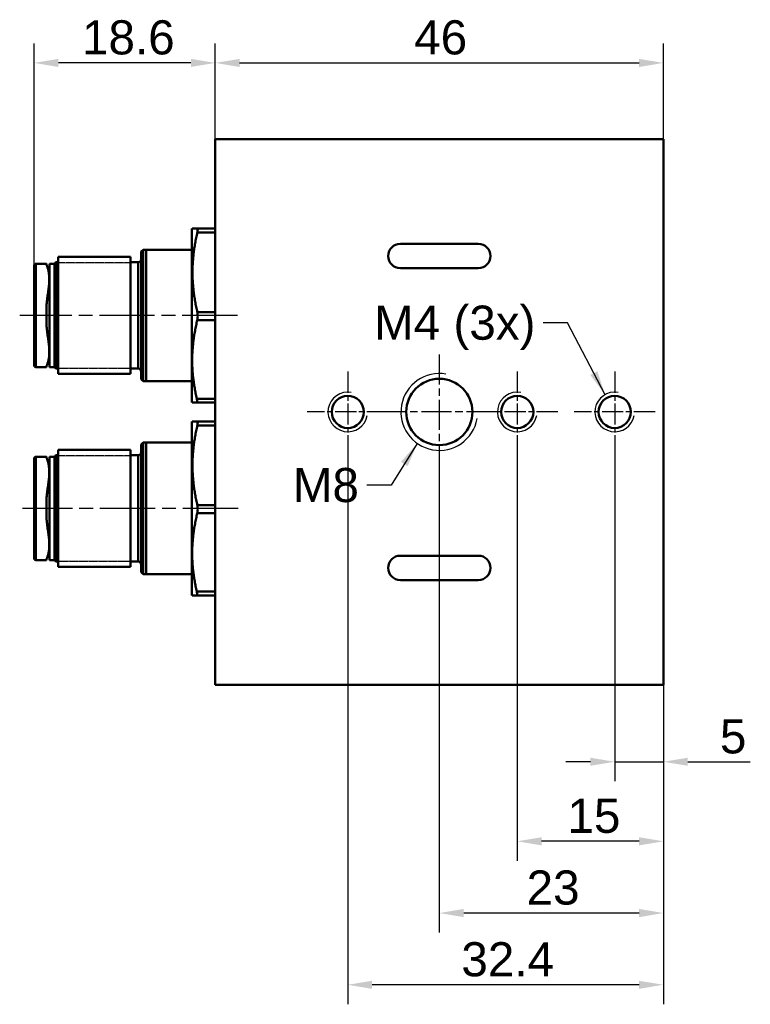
# Model space of a CAD drawing. Header units: millimetres. Extents: x 15 to 263, y 2 to 103.
# Tile 2 of 3: x 102 to 177, y 2 to 103. Entities that reach past the tile are written whole.
import ezdxf

# ---------------------------------------------------------------- set-up
doc = ezdxf.new("R2010")
doc.units = ezdxf.units.MM
doc.linetypes.add('CHAIN', pattern=[0.3543, 0.2362, -0.0295, 0.0591, -0.0295])
for name, color, linetype, lineweight in [('Bemaßungen(DIN)', 179, 'Continuous', 25), ('Gewinde(DIN)', 179, 'Continuous', 25), ('Mittellinie(DIN)', 179, 'CHAIN', 25), ('Mittelpunktmarkierung(DIN)', 179, 'Continuous', 25), ('Sichtbare Kanten(DIN)', 179, 'Continuous', 50), ('Sichtbare tangentiale Kanten(DIN)', 179, 'Continuous', 50), ('Skizziergeometrie(DIN)', 179, 'Continuous', 50), ('Symbole(DIN)', 179, 'Continuous', 25)]:
    doc.layers.add(name, color=color, linetype=linetype, lineweight=lineweight)
doc.styles.add('STANDARD-BSI~0', font='arial.ttf')
doc.dimstyles.new('Katalogzeichnungen', dxfattribs={"dimtxt": 3.5, "dimasz": 2.5, "dimexe": 2, "dimexo": 0, "dimgap": 0.8, "dimtad": 1, "dimrnd": 1e-08, "dimdsep": 46, "dimtxsty": 'STANDARD-BSI~0', "dimcen": 0.09, "dimdle": 10, "dimclrd": 250, "dimclre": 250, "dimclrt": 250, "dimazin": 2, "dimtfac": 1, "dimtmove": 0, "dimatfit": 3, "dimfxl": 1, "dimtolj": 1, "dimtzin": 0, "dimlwd": 25, "dimlwe": 25, "dimarcsym": 0})
doc.dimstyles.new('Katalogzeichnungen$7', dxfattribs={"dimtxt": 3.5, "dimasz": 2.5, "dimexe": 2, "dimexo": 0, "dimgap": 0.8, "dimtad": 1, "dimrnd": 1e-08, "dimdsep": 46, "dimtxsty": 'STANDARD-BSI~0', "dimcen": 0.09, "dimdle": 10, "dimclrd": 179, "dimclre": 250, "dimclrt": 250, "dimazin": 2, "dimtfac": 1, "dimtmove": 0, "dimatfit": 3, "dimfxl": 1, "dimtolj": 1, "dimtzin": 0, "dimlwd": 25, "dimlwe": 25, "dimarcsym": 0})

# ---------------------------------------------------------------- blocks, each defined once
blk = doc.blocks.new('*D10')
at = {"layer": 'Bemaßungen(DIN)', "color": 250, "linetype": 'Continuous', "lineweight": 25}
for p, q in [((103.66, 77.51), (103.66, 100.32)), ((122.26, 90.51), (122.26, 100.32)), ((119.76, 98.32), (106.16, 98.32))]:
    blk.add_line(p, q, dxfattribs=at)
at = {"layer": 'Bemaßungen(DIN)', "color": 250, "linetype": 'Continuous'}
for points in [[(106.16, 98.73), (106.16, 97.9), (103.66, 98.32)], [(119.76, 98.73), (119.76, 97.9), (122.26, 98.32)]]:
    blk.add_solid(points, dxfattribs=at)
at = {"layer": 'Defpoints', "color": 0, "linetype": 'Continuous'}
for p in [(103.66, 98.32), (122.26, 90.51), (103.66, 77.51)]:
    blk.add_point(p, dxfattribs=at)
at = {"layer": 'Bemaßungen(DIN)', "color": 250, "linetype": 'Continuous', "lineweight": 25, "insert": (108.58, 102.69), "char_height": 3.5, "attachment_point": 1, "style": 'STANDARD-BSI~0'}
blk.add_mtext('\\A1;18.6', dxfattribs=at)
blk = doc.blocks.new('*D11')
at = {"layer": 'Bemaßungen(DIN)', "color": 250, "linetype": 'Continuous', "lineweight": 25}
for p, q in [((122.26, 90.51), (122.26, 100.32)), ((168.26, 90.51), (168.26, 100.32)), ((124.76, 98.32), (165.76, 98.32))]:
    blk.add_line(p, q, dxfattribs=at)
at = {"layer": 'Bemaßungen(DIN)', "color": 250, "linetype": 'Continuous'}
for points in [[(124.76, 98.73), (124.76, 97.9), (122.26, 98.32)], [(165.76, 98.73), (165.76, 97.9), (168.26, 98.32)]]:
    blk.add_solid(points, dxfattribs=at)
at = {"layer": 'Defpoints', "color": 0, "linetype": 'Continuous'}
for p in [(168.26, 98.32), (122.26, 90.51), (168.26, 90.51)]:
    blk.add_point(p, dxfattribs=at)
at = {"layer": 'Bemaßungen(DIN)', "color": 250, "linetype": 'Continuous', "lineweight": 25, "insert": (142.68, 102.69), "char_height": 3.5, "attachment_point": 1, "style": 'STANDARD-BSI~0'}
blk.add_mtext('\\A1;46', dxfattribs=at)
blk = doc.blocks.new('*D12')
at = {"layer": 'Bemaßungen(DIN)', "color": 250, "linetype": 'Continuous', "lineweight": 25}
for p, q in [((163.26, 58.36), (163.26, 24.61)), ((168.26, 34.51), (168.26, 24.61)), ((160.76, 26.61), (158.26, 26.61)), ((163.26, 26.61), (168.26, 26.61)), ((170.76, 26.61), (177.18, 26.61))]:
    blk.add_line(p, q, dxfattribs=at)
at = {"layer": 'Bemaßungen(DIN)', "color": 250, "linetype": 'Continuous'}
for points in [[(160.76, 27.03), (160.76, 26.2), (163.26, 26.61)], [(170.76, 27.03), (170.76, 26.2), (168.26, 26.61)]]:
    blk.add_solid(points, dxfattribs=at)
at = {"layer": 'Defpoints', "color": 0, "linetype": 'Continuous'}
for p in [(163.26, 58.36), (168.26, 34.51), (163.26, 26.61)]:
    blk.add_point(p, dxfattribs=at)
at = {"layer": 'Bemaßungen(DIN)', "color": 250, "linetype": 'Continuous', "lineweight": 25, "insert": (174.06, 30.97), "char_height": 3.5, "attachment_point": 1, "style": 'STANDARD-BSI~0'}
blk.add_mtext('\\A1;5', dxfattribs=at)
blk = doc.blocks.new('*D13')
at = {"layer": 'Bemaßungen(DIN)', "color": 250, "linetype": 'Continuous', "lineweight": 25}
for p, q in [((153.26, 58.36), (153.26, 16.45)), ((168.26, 34.51), (168.26, 16.45)), ((165.76, 18.45), (155.76, 18.45))]:
    blk.add_line(p, q, dxfattribs=at)
at = {"layer": 'Bemaßungen(DIN)', "color": 250, "linetype": 'Continuous'}
for points in [[(155.76, 18.87), (155.76, 18.03), (153.26, 18.45)], [(165.76, 18.87), (165.76, 18.03), (168.26, 18.45)]]:
    blk.add_solid(points, dxfattribs=at)
at = {"layer": 'Defpoints', "color": 0, "linetype": 'Continuous'}
for p in [(153.26, 58.36), (168.26, 34.51), (153.26, 18.45)]:
    blk.add_point(p, dxfattribs=at)
at = {"layer": 'Bemaßungen(DIN)', "color": 250, "linetype": 'Continuous', "lineweight": 25, "insert": (158.41, 22.82), "char_height": 3.5, "attachment_point": 1, "style": 'STANDARD-BSI~0'}
blk.add_mtext('\\A1;15', dxfattribs=at)
blk = doc.blocks.new('*D14')
at = {"layer": 'Bemaßungen(DIN)', "color": 250, "linetype": 'Continuous', "lineweight": 25}
for p, q in [((145.26, 56.61), (145.26, 9.09)), ((168.26, 34.51), (168.26, 9.09)), ((165.76, 11.09), (147.76, 11.09))]:
    blk.add_line(p, q, dxfattribs=at)
at = {"layer": 'Bemaßungen(DIN)', "color": 250, "linetype": 'Continuous'}
for points in [[(147.76, 11.51), (147.76, 10.67), (145.26, 11.09)], [(165.76, 11.51), (165.76, 10.67), (168.26, 11.09)]]:
    blk.add_solid(points, dxfattribs=at)
at = {"layer": 'Defpoints', "color": 0, "linetype": 'Continuous'}
for p in [(145.26, 56.61), (168.26, 34.51), (145.26, 11.09)]:
    blk.add_point(p, dxfattribs=at)
at = {"layer": 'Bemaßungen(DIN)', "color": 250, "linetype": 'Continuous', "lineweight": 25, "insert": (154.22, 15.46), "char_height": 3.5, "attachment_point": 1, "style": 'STANDARD-BSI~0'}
blk.add_mtext('\\A1;23', dxfattribs=at)
blk = doc.blocks.new('*D15')
at = {"layer": 'Bemaßungen(DIN)', "color": 250, "linetype": 'Continuous', "lineweight": 25}
for p, q in [((135.86, 58.36), (135.86, 1.73)), ((168.26, 34.51), (168.26, 1.73)), ((165.76, 3.73), (138.36, 3.73))]:
    blk.add_line(p, q, dxfattribs=at)
at = {"layer": 'Bemaßungen(DIN)', "color": 250, "linetype": 'Continuous'}
for points in [[(138.36, 4.14), (138.36, 3.31), (135.86, 3.73)], [(165.76, 4.14), (165.76, 3.31), (168.26, 3.73)]]:
    blk.add_solid(points, dxfattribs=at)
at = {"layer": 'Defpoints', "color": 0, "linetype": 'Continuous'}
for p in [(135.86, 58.36), (168.26, 34.51), (135.86, 3.73)]:
    blk.add_point(p, dxfattribs=at)
at = {"layer": 'Bemaßungen(DIN)', "color": 250, "linetype": 'Continuous', "lineweight": 25, "insert": (147.52, 8.1), "char_height": 3.5, "attachment_point": 1, "style": 'STANDARD-BSI~0'}
blk.add_mtext('\\A1;32.4', dxfattribs=at)

msp = doc.modelspace()

# ---------------------------------------------------------------- linework, layer by layer
at = {"layer": 'Gewinde(DIN)'}
for p, q in [((106.82, 77.804), (106.147, 77.804)), ((107.82, 77.804), (106.945, 77.804)), ((108.82, 77.804), (107.945, 77.804)), ((109.82, 77.804), (108.945, 77.804)), ((110.82, 77.804), (109.945, 77.804)), ((111.82, 77.804), (110.945, 77.804)), ((112.82, 77.804), (111.945, 77.804)), ((113.574, 77.804), (112.945, 77.804)), ((106.147, 67.008), (107.176, 67.008)), ((107.301, 67.008), (108.176, 67.008)), ((108.301, 67.008), (109.176, 67.008)), ((109.301, 67.008), (110.176, 67.008)), ((110.301, 67.008), (111.176, 67.008)), ((111.301, 67.008), (112.176, 67.008)), ((112.301, 67.008), (113.574, 67.008)), ((106.82, 58.004), (106.147, 58.004)), ((107.82, 58.004), (106.945, 58.004)), ((108.82, 58.004), (107.945, 58.004)), ((109.82, 58.004), (108.945, 58.004)), ((110.82, 58.004), (109.945, 58.004)), ((111.82, 58.004), (110.945, 58.004)), ((112.82, 58.004), (111.945, 58.004)), ((113.574, 58.004), (112.945, 58.004))]:
    msp.add_line(p, q, dxfattribs=at)
at = {"layer": 'Gewinde(DIN)', "linetype": 'Continuous'}
for p, q in [((106.147, 47.208), (107.176, 47.208)), ((107.301, 47.208), (108.176, 47.208)), ((108.301, 47.208), (109.176, 47.208)), ((109.301, 47.208), (110.176, 47.208)), ((110.301, 47.208), (111.176, 47.208)), ((111.301, 47.208), (112.176, 47.208)), ((112.301, 47.208), (113.574, 47.208))]:
    msp.add_line(p, q, dxfattribs=at)
at = {"layer": 'Gewinde(DIN)'}
for centre, radius in [((145.26, 62.506), 3.942), ((135.86, 62.506), 2.029), ((153.26, 62.506), 2.029), ((163.26, 62.506), 2.029)]:
    msp.add_arc(centre, radius, 80, 350, dxfattribs=at)
at = {"layer": 'Mittellinie(DIN)', "linetype": 'CHAIN', "ltscale": 23.990969}
for p, q in [((124.537, 72.406), (102.186, 72.406)), ((124.596, 52.606), (102.481, 52.606))]:
    msp.add_line(p, q, dxfattribs=at)
at = {"layer": 'Mittelpunktmarkierung(DIN)', "linetype": 'CHAIN', "ltscale": 13.112147}
for p, q in [((145.26, 68.406), (145.26, 56.606)), ((151.16, 62.506), (139.36, 62.506))]:
    msp.add_line(p, q, dxfattribs=at)
at = {"layer": 'Mittelpunktmarkierung(DIN)', "linetype": 'CHAIN', "ltscale": 9.222921}
for p, q in [((135.86, 66.656), (135.86, 58.356)), ((153.26, 66.656), (153.26, 58.356)), ((163.26, 66.656), (163.26, 58.356)), ((140.01, 62.506), (131.71, 62.506)), ((157.41, 62.506), (149.11, 62.506)), ((167.41, 62.506), (159.11, 62.506))]:
    msp.add_line(p, q, dxfattribs=at)
at = {"layer": 'Sichtbare Kanten(DIN)'}
for p, q in [((122.26, 90.506), (168.26, 90.506)), ((122.26, 34.506), (122.26, 90.506)), ((168.26, 34.506), (168.26, 90.506)), ((119.86, 81.262), (119.89, 81.331)), ((119.86, 63.55), (119.86, 81.262)), ((119.89, 81.331), (120.417, 81.331)), ((120.417, 81.331), (122.26, 81.331)), ((114.66, 78.956), (114.86, 79.156)), ((114.66, 65.856), (114.66, 78.956)), ((114.86, 65.656), (114.86, 79.156)), ((114.86, 79.156), (115.16, 79.156)), ((119.86, 79.156), (115.16, 79.156)), ((115.16, 79.156), (115.16, 65.656)), ((149.26, 79.756), (141.26, 79.756)), ((105.76, 77.714), (105.91, 77.864)), ((105.91, 66.947), (105.91, 77.864)), ((105.91, 77.864), (106.147, 77.864)), ((106.147, 78.406), (106.147, 66.406)), ((106.147, 78.406), (106.748, 78.406)), ((106.873, 78.406), (106.749, 78.406)), ((106.873, 78.406), (107.748, 78.406)), ((107.873, 78.406), (107.748, 78.406)), ((107.873, 78.406), (108.748, 78.406)), ((108.873, 78.406), (108.749, 78.406)), ((108.873, 78.406), (109.748, 78.406)), ((109.873, 78.406), (109.749, 78.406)), ((109.873, 78.406), (110.748, 78.406)), ((110.873, 78.406), (110.749, 78.406)), ((110.873, 78.406), (111.748, 78.406)), ((111.873, 78.406), (111.749, 78.406)), ((111.873, 78.406), (112.748, 78.406)), ((112.873, 78.406), (112.749, 78.406)), ((112.873, 78.406), (113.574, 78.406)), ((113.574, 66.406), (113.574, 78.406)), ((113.574, 77.864), (114.36, 77.864)), ((103.66, 67.306), (103.66, 77.506)), ((103.86, 77.706), (104.922, 77.706)), ((105.099, 77.156), (105.26, 77.156)), ((105.26, 67.106), (105.26, 77.706)), ((105.26, 77.706), (105.76, 77.706)), ((105.76, 67.097), (105.76, 77.714)), ((141.26, 77.256), (149.26, 77.256)), ((103.86, 67.106), (104.922, 67.106)), ((105.099, 67.656), (105.26, 67.656)), ((105.26, 67.106), (105.76, 67.106)), ((105.76, 67.097), (105.91, 66.947)), ((105.91, 66.947), (106.147, 66.947)), ((113.574, 66.947), (114.36, 66.947)), ((106.147, 66.406), (107.248, 66.406)), ((107.372, 66.406), (107.248, 66.406)), ((107.373, 66.406), (108.248, 66.406)), ((108.372, 66.406), (108.248, 66.406)), ((108.373, 66.406), (109.248, 66.406)), ((109.372, 66.406), (109.248, 66.406)), ((109.373, 66.406), (110.248, 66.406)), ((110.372, 66.406), (110.248, 66.406)), ((110.373, 66.406), (111.248, 66.406)), ((111.373, 66.406), (111.248, 66.406)), ((111.373, 66.406), (112.248, 66.406)), ((112.372, 66.406), (112.248, 66.406)), ((112.373, 66.406), (113.574, 66.406)), ((114.66, 65.856), (114.86, 65.656)), ((114.86, 65.656), (115.16, 65.656)), ((115.16, 65.656), (119.86, 65.656)), ((119.86, 63.55), (119.89, 63.481)), ((120.368, 63.481), (119.89, 63.481)), ((122.26, 63.481), (120.368, 63.481)), ((119.86, 61.462), (119.89, 61.531)), ((119.86, 43.75), (119.86, 61.462)), ((119.89, 61.531), (120.417, 61.531)), ((120.417, 61.531), (122.26, 61.531)), ((106.147, 58.606), (106.147, 46.606)), ((106.147, 58.606), (106.748, 58.606)), ((106.873, 58.606), (106.749, 58.606)), ((106.873, 58.606), (107.748, 58.606)), ((107.873, 58.606), (107.748, 58.606)), ((107.874, 58.606), (108.748, 58.606)), ((108.873, 58.606), (108.749, 58.606)), ((108.873, 58.606), (109.748, 58.606)), ((109.873, 58.606), (109.748, 58.606)), ((109.873, 58.606), (110.748, 58.606)), ((110.873, 58.606), (110.749, 58.606)), ((110.873, 58.606), (111.748, 58.606)), ((111.873, 58.606), (111.748, 58.606)), ((111.873, 58.606), (112.748, 58.606)), ((112.873, 58.606), (112.749, 58.606)), ((112.873, 58.606), (113.574, 58.606)), ((113.574, 46.606), (113.574, 58.606)), ((114.66, 59.156), (114.86, 59.356)), ((114.66, 46.056), (114.66, 59.156)), ((114.86, 45.856), (114.86, 59.356)), ((114.86, 59.356), (115.16, 59.356)), ((119.86, 59.356), (115.16, 59.356)), ((115.16, 59.356), (115.16, 45.856)), ((103.66, 47.506), (103.66, 57.706)), ((103.86, 57.906), (104.922, 57.906)), ((105.26, 47.306), (105.26, 57.906)), ((105.26, 57.906), (105.76, 57.906)), ((105.76, 57.914), (105.91, 58.064)), ((105.76, 47.297), (105.76, 57.914)), ((105.91, 47.147), (105.91, 58.064)), ((105.91, 58.064), (106.147, 58.064)), ((113.574, 58.064), (114.36, 58.064)), ((105.099, 57.356), (105.26, 57.356)), ((105.099, 47.856), (105.26, 47.856)), ((149.26, 47.756), (141.26, 47.756)), ((103.86, 47.306), (104.922, 47.306)), ((105.26, 47.306), (105.76, 47.306)), ((105.76, 47.297), (105.91, 47.147)), ((105.91, 47.147), (106.147, 47.147)), ((106.147, 46.606), (107.248, 46.606)), ((107.372, 46.606), (107.248, 46.606)), ((107.373, 46.606), (108.248, 46.606)), ((108.372, 46.606), (108.248, 46.606)), ((108.373, 46.606), (109.248, 46.606)), ((109.372, 46.606), (109.248, 46.606)), ((109.373, 46.606), (110.248, 46.606)), ((110.372, 46.606), (110.248, 46.606)), ((110.373, 46.606), (111.247, 46.606)), ((111.373, 46.606), (111.248, 46.606)), ((111.373, 46.606), (112.248, 46.606)), ((112.372, 46.606), (112.248, 46.606)), ((112.373, 46.606), (113.574, 46.606)), ((113.574, 47.147), (114.36, 47.147)), ((114.66, 46.056), (114.86, 45.856)), ((114.86, 45.856), (115.16, 45.856)), ((115.16, 45.856), (119.86, 45.856)), ((141.26, 45.256), (149.26, 45.256)), ((119.86, 43.75), (119.89, 43.681)), ((120.368, 43.681), (119.89, 43.681)), ((122.26, 43.681), (120.368, 43.681)), ((122.26, 34.506), (168.26, 34.506))]:
    msp.add_line(p, q, dxfattribs=at)
for centre, radius in [((145.26, 62.506), 3.4), ((135.86, 62.506), 1.65), ((153.26, 62.506), 1.65), ((163.26, 62.506), 1.65)]:
    msp.add_circle(centre, radius, dxfattribs=at)
for centre, radius, start, end in [((141.26, 78.506), 1.25, 90, 270), ((149.26, 78.506), 1.25, 270, 90), ((114.36, 78.164), 0.3, 270, 0), ((103.86, 77.506), 0.2, 90, 180), ((103.86, 67.306), 0.2, 180, 270), ((105.46, 67.406), 0.2, 180, 180.00315), ((114.36, 66.647), 0.3, 0, 90), ((103.86, 57.706), 0.2, 90, 180), ((114.36, 58.364), 0.3, 270, 0), ((103.86, 47.506), 0.2, 180, 270), ((105.46, 47.606), 0.2, 180, 180.00315), ((141.26, 46.506), 1.25, 90, 270), ((149.26, 46.506), 1.25, 270, 90), ((114.36, 46.847), 0.3, 0, 90)]:
    msp.add_arc(centre, radius, start, end, dxfattribs=at)
for points, weights in [([(120.419, 80.925), (119.482, 76.831), (120.419, 72.738)], [1.46303045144, 1.6505806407, 1.46303045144]), ([(120.417, 71.931), (119.447, 67.877), (120.368, 63.867)], [1.46962018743, 1.6664694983, 1.47832142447]), ([(120.419, 61.125), (119.482, 57.031), (120.419, 52.938)], [1.40969256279, 1.59040521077, 1.40969256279]), ([(120.417, 52.131), (119.447, 48.077), (120.368, 44.067)], [1.41616199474, 1.60585081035, 1.42454671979])]:
    msp.add_rational_spline(points, weights, degree=2, dxfattribs=at)
for points, knots in [([(120.419, 80.925), (120.425, 80.948), (120.43, 80.971), (120.452, 81.085), (120.462, 81.164), (120.462, 81.274), (120.452, 81.312), (120.429, 81.329), (120.423, 81.331), (120.417, 81.331)], [-0.173302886, -0.173302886, -0.173302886, -0.173302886, -0.165396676, -0.165396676, -0.132971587, -0.132971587, -0.100546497, -0.100546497, -0.09142514, -0.09142514, -0.09142514, -0.09142514]), ([(122.26, 81.181), (122.26, 81.195), (122.259, 81.207), (122.259, 81.231), (122.26, 81.241), (122.26, 81.251)], [0.364128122, 0.364128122, 0.364128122, 0.364128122, 0.37094343, 0.37094343, 0.377758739, 0.377758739, 0.377758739, 0.377758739]), ([(104.922, 77.706), (104.922, 77.706), (104.923, 77.702), (104.924, 77.696), (104.926, 77.689), (104.929, 77.679), (104.932, 77.666), (104.936, 77.652), (104.94, 77.636), (104.946, 77.616), (104.951, 77.597), (104.958, 77.574), (104.966, 77.548), (104.974, 77.522), (104.983, 77.493), (104.994, 77.46), (105.004, 77.428), (105.016, 77.393), (105.029, 77.355), (105.042, 77.318), (105.057, 77.277), (105.073, 77.234)], [0, 0, 0, 0, 0.1428571, 0.1428571, 0.1428571, 0.2857143, 0.2857143, 0.2857143, 0.4285714, 0.4285714, 0.4285714, 0.5714286, 0.5714286, 0.5714286, 0.7142857, 0.7142857, 0.7142857, 0.8571429, 0.8571429, 0.8571429, 1, 1, 1, 1]), ([(105.073, 77.234), (105.089, 77.189), (105.104, 77.142), (105.117, 77.093), (105.131, 77.043), (105.143, 76.991), (105.154, 76.936), (105.165, 76.882), (105.175, 76.825), (105.183, 76.765), (105.192, 76.706), (105.199, 76.645), (105.204, 76.581), (105.21, 76.516), (105.214, 76.448), (105.217, 76.378), (105.219, 76.341), (105.22, 76.304), (105.221, 76.266), (105.222, 76.231), (105.222, 76.196), (105.222, 76.16), (105.222, 76.121), (105.222, 76.082), (105.221, 76.042), (105.22, 76.005), (105.219, 75.967), (105.218, 75.929), (105.215, 75.849), (105.211, 75.767), (105.205, 75.684), (105.2, 75.601), (105.193, 75.517), (105.184, 75.431), (105.176, 75.345), (105.167, 75.256), (105.155, 75.165), (105.144, 75.074), (105.132, 74.981), (105.118, 74.885), (105.104, 74.79), (105.089, 74.692), (105.073, 74.592)], [0, 0, 0, 0, 0.0833333, 0.0833333, 0.0833333, 0.1666667, 0.1666667, 0.1666667, 0.25, 0.25, 0.25, 0.3333333, 0.3333333, 0.3333333, 0.4166667, 0.4166667, 0.4166667, 0.46, 0.46, 0.46, 0.5, 0.5, 0.5, 0.5433333, 0.5433333, 0.5433333, 0.5833333, 0.5833333, 0.5833333, 0.6666667, 0.6666667, 0.6666667, 0.75, 0.75, 0.75, 0.8333333, 0.8333333, 0.8333333, 0.9166667, 0.9166667, 0.9166667, 1, 1, 1, 1]), ([(105.073, 74.592), (105.057, 74.497), (105.042, 74.4), (105.029, 74.301), (105.016, 74.202), (105.004, 74.102), (104.994, 74), (104.983, 73.898), (104.974, 73.795), (104.966, 73.69), (104.958, 73.586), (104.951, 73.481), (104.946, 73.376), (104.94, 73.271), (104.936, 73.165), (104.932, 73.058), (104.929, 72.951), (104.926, 72.843), (104.924, 72.734), (104.923, 72.626), (104.922, 72.516), (104.922, 72.406)], [0, 0, 0, 0, 0.1428571, 0.1428571, 0.1428571, 0.2857143, 0.2857143, 0.2857143, 0.4285714, 0.4285714, 0.4285714, 0.5714286, 0.5714286, 0.5714286, 0.7142857, 0.7142857, 0.7142857, 0.8571429, 0.8571429, 0.8571429, 1, 1, 1, 1]), ([(104.922, 72.406), (104.922, 72.349), (104.922, 72.291), (104.923, 72.234), (104.923, 72.182), (104.924, 72.129), (104.924, 72.077), (104.926, 71.968), (104.929, 71.86), (104.932, 71.753), (104.936, 71.646), (104.94, 71.54), (104.946, 71.435), (104.951, 71.33), (104.958, 71.226), (104.966, 71.122), (104.974, 71.018), (104.983, 70.915), (104.994, 70.812), (105.004, 70.71), (105.016, 70.61), (105.029, 70.511), (105.042, 70.412), (105.057, 70.315), (105.073, 70.219)], [0, 0, 0, 0, 0.0742857, 0.0742857, 0.0742857, 0.1428571, 0.1428571, 0.1428571, 0.2857143, 0.2857143, 0.2857143, 0.4285714, 0.4285714, 0.4285714, 0.5714286, 0.5714286, 0.5714286, 0.7142857, 0.7142857, 0.7142857, 0.8571429, 0.8571429, 0.8571429, 1, 1, 1, 1]), ([(120.419, 72.738), (120.425, 72.714), (120.43, 72.69), (120.452, 72.561), (120.462, 72.447), (120.462, 72.231), (120.452, 72.117), (120.429, 71.986), (120.423, 71.958), (120.417, 71.931)], [0.092640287, 0.092640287, 0.092640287, 0.092640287, 0.100546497, 0.100546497, 0.132971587, 0.132971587, 0.165396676, 0.165396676, 0.174518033, 0.174518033, 0.174518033, 0.174518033]), ([(122.26, 72.271), (122.26, 72.294), (122.259, 72.317), (122.259, 72.362), (122.26, 72.385), (122.26, 72.408)], [0.364128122, 0.364128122, 0.364128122, 0.364128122, 0.37094343, 0.37094343, 0.377758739, 0.377758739, 0.377758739, 0.377758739]), ([(105.073, 70.219), (105.089, 70.121), (105.104, 70.024), (105.118, 69.929), (105.131, 69.835), (105.144, 69.742), (105.155, 69.652), (105.166, 69.562), (105.175, 69.475), (105.184, 69.388), (105.192, 69.301), (105.199, 69.215), (105.205, 69.131), (105.211, 69.047), (105.215, 68.966), (105.218, 68.887), (105.221, 68.809), (105.222, 68.732), (105.222, 68.658)], [0, 0, 0, 0, 0.1666667, 0.1666667, 0.1666667, 0.3333333, 0.3333333, 0.3333333, 0.5, 0.5, 0.5, 0.6666667, 0.6666667, 0.6666667, 0.8333333, 0.8333333, 0.8333333, 1, 1, 1, 1]), ([(105.222, 68.658), (105.222, 68.584), (105.221, 68.512), (105.218, 68.442), (105.215, 68.372), (105.211, 68.305), (105.205, 68.239), (105.199, 68.173), (105.192, 68.109), (105.184, 68.049), (105.175, 67.989), (105.166, 67.932), (105.155, 67.877), (105.144, 67.823), (105.131, 67.77), (105.118, 67.72), (105.104, 67.67), (105.089, 67.623), (105.073, 67.578)], [0, 0, 0, 0, 0.1666667, 0.1666667, 0.1666667, 0.3333333, 0.3333333, 0.3333333, 0.5, 0.5, 0.5, 0.6666667, 0.6666667, 0.6666667, 0.8333333, 0.8333333, 0.8333333, 1, 1, 1, 1]), ([(105.073, 67.578), (105.057, 67.535), (105.042, 67.494), (105.029, 67.456), (105.016, 67.418), (105.004, 67.383), (104.994, 67.351), (104.983, 67.319), (104.974, 67.29), (104.966, 67.264), (104.958, 67.238), (104.951, 67.215), (104.946, 67.195), (104.94, 67.176), (104.936, 67.159), (104.932, 67.146), (104.929, 67.133), (104.926, 67.123), (104.924, 67.116), (104.924, 67.113), (104.923, 67.11), (104.923, 67.108), (104.922, 67.107), (104.922, 67.106), (104.922, 67.106)], [0, 0, 0, 0, 0.1428571, 0.1428571, 0.1428571, 0.2857143, 0.2857143, 0.2857143, 0.4285714, 0.4285714, 0.4285714, 0.5714286, 0.5714286, 0.5714286, 0.7142857, 0.7142857, 0.7142857, 0.8571429, 0.8571429, 0.8571429, 0.9314286, 0.9314286, 0.9314286, 1, 1, 1, 1]), ([(120.368, 63.481), (120.373, 63.481), (120.378, 63.482), (120.4, 63.495), (120.41, 63.531), (120.41, 63.637), (120.4, 63.713), (120.378, 63.824), (120.373, 63.846), (120.368, 63.867)], [-0.172892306, -0.172892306, -0.172892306, -0.172892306, -0.165510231, -0.165510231, -0.133062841, -0.133062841, -0.100615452, -0.100615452, -0.093233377, -0.093233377, -0.093233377, -0.093233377]), ([(120.419, 61.125), (120.425, 61.148), (120.43, 61.171), (120.452, 61.285), (120.462, 61.364), (120.462, 61.474), (120.452, 61.512), (120.429, 61.529), (120.423, 61.531), (120.417, 61.531)], [-0.173302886, -0.173302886, -0.173302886, -0.173302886, -0.165396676, -0.165396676, -0.132971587, -0.132971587, -0.100546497, -0.100546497, -0.09142514, -0.09142514, -0.09142514, -0.09142514]), ([(122.26, 61.381), (122.26, 61.395), (122.259, 61.407), (122.259, 61.431), (122.26, 61.441), (122.26, 61.451)], [0.364128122, 0.364128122, 0.364128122, 0.364128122, 0.37094343, 0.37094343, 0.377758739, 0.377758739, 0.377758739, 0.377758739]), ([(104.922, 57.906), (104.922, 57.906), (104.923, 57.902), (104.924, 57.896), (104.926, 57.889), (104.929, 57.879), (104.932, 57.866), (104.936, 57.852), (104.94, 57.836), (104.946, 57.816), (104.951, 57.797), (104.958, 57.774), (104.966, 57.748), (104.974, 57.722), (104.983, 57.693), (104.994, 57.66), (105.004, 57.628), (105.016, 57.593), (105.029, 57.555), (105.042, 57.518), (105.057, 57.477), (105.073, 57.434)], [0, 0, 0, 0, 0.1428571, 0.1428571, 0.1428571, 0.2857143, 0.2857143, 0.2857143, 0.4285714, 0.4285714, 0.4285714, 0.5714286, 0.5714286, 0.5714286, 0.7142857, 0.7142857, 0.7142857, 0.8571429, 0.8571429, 0.8571429, 1, 1, 1, 1]), ([(105.073, 57.434), (105.089, 57.389), (105.104, 57.342), (105.117, 57.293), (105.131, 57.243), (105.143, 57.191), (105.154, 57.136), (105.165, 57.082), (105.175, 57.025), (105.183, 56.965), (105.192, 56.906), (105.199, 56.845), (105.204, 56.781), (105.21, 56.716), (105.214, 56.648), (105.217, 56.578), (105.219, 56.541), (105.22, 56.504), (105.221, 56.466), (105.222, 56.431), (105.222, 56.396), (105.222, 56.36), (105.222, 56.321), (105.222, 56.282), (105.221, 56.242), (105.22, 56.205), (105.219, 56.167), (105.218, 56.129), (105.215, 56.049), (105.211, 55.967), (105.205, 55.884), (105.2, 55.801), (105.193, 55.717), (105.184, 55.631), (105.176, 55.545), (105.167, 55.456), (105.155, 55.365), (105.144, 55.274), (105.132, 55.181), (105.118, 55.085), (105.104, 54.99), (105.089, 54.892), (105.073, 54.792)], [0, 0, 0, 0, 0.0833333, 0.0833333, 0.0833333, 0.1666667, 0.1666667, 0.1666667, 0.25, 0.25, 0.25, 0.3333333, 0.3333333, 0.3333333, 0.4166667, 0.4166667, 0.4166667, 0.46, 0.46, 0.46, 0.5, 0.5, 0.5, 0.5433333, 0.5433333, 0.5433333, 0.5833333, 0.5833333, 0.5833333, 0.6666667, 0.6666667, 0.6666667, 0.75, 0.75, 0.75, 0.8333333, 0.8333333, 0.8333333, 0.9166667, 0.9166667, 0.9166667, 1, 1, 1, 1]), ([(105.073, 54.792), (105.057, 54.697), (105.042, 54.6), (105.029, 54.501), (105.016, 54.402), (105.004, 54.302), (104.994, 54.2), (104.983, 54.098), (104.974, 53.995), (104.966, 53.89), (104.958, 53.786), (104.951, 53.681), (104.946, 53.576), (104.94, 53.471), (104.936, 53.365), (104.932, 53.258), (104.929, 53.151), (104.926, 53.043), (104.924, 52.934), (104.923, 52.826), (104.922, 52.716), (104.922, 52.606)], [0, 0, 0, 0, 0.1428571, 0.1428571, 0.1428571, 0.2857143, 0.2857143, 0.2857143, 0.4285714, 0.4285714, 0.4285714, 0.5714286, 0.5714286, 0.5714286, 0.7142857, 0.7142857, 0.7142857, 0.8571429, 0.8571429, 0.8571429, 1, 1, 1, 1]), ([(104.922, 52.606), (104.922, 52.549), (104.922, 52.491), (104.923, 52.434), (104.923, 52.382), (104.924, 52.329), (104.924, 52.277), (104.926, 52.168), (104.929, 52.06), (104.932, 51.953), (104.936, 51.846), (104.94, 51.74), (104.946, 51.635), (104.951, 51.53), (104.958, 51.426), (104.966, 51.322), (104.974, 51.218), (104.983, 51.115), (104.994, 51.012), (105.004, 50.91), (105.016, 50.81), (105.029, 50.711), (105.042, 50.612), (105.057, 50.515), (105.073, 50.419)], [0, 0, 0, 0, 0.0742857, 0.0742857, 0.0742857, 0.1428571, 0.1428571, 0.1428571, 0.2857143, 0.2857143, 0.2857143, 0.4285714, 0.4285714, 0.4285714, 0.5714286, 0.5714286, 0.5714286, 0.7142857, 0.7142857, 0.7142857, 0.8571429, 0.8571429, 0.8571429, 1, 1, 1, 1]), ([(120.419, 52.938), (120.425, 52.914), (120.43, 52.89), (120.452, 52.761), (120.462, 52.647), (120.462, 52.431), (120.452, 52.317), (120.429, 52.186), (120.423, 52.158), (120.417, 52.131)], [0.092640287, 0.092640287, 0.092640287, 0.092640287, 0.100546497, 0.100546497, 0.132971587, 0.132971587, 0.165396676, 0.165396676, 0.174518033, 0.174518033, 0.174518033, 0.174518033]), ([(122.26, 52.471), (122.26, 52.494), (122.259, 52.517), (122.259, 52.562), (122.26, 52.585), (122.26, 52.608)], [0.364128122, 0.364128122, 0.364128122, 0.364128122, 0.37094343, 0.37094343, 0.377758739, 0.377758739, 0.377758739, 0.377758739]), ([(105.073, 50.419), (105.089, 50.321), (105.104, 50.224), (105.118, 50.129), (105.131, 50.035), (105.144, 49.942), (105.155, 49.852), (105.166, 49.762), (105.175, 49.675), (105.184, 49.588), (105.192, 49.501), (105.199, 49.415), (105.205, 49.331), (105.211, 49.247), (105.215, 49.166), (105.218, 49.087), (105.221, 49.009), (105.222, 48.932), (105.222, 48.858)], [0, 0, 0, 0, 0.1666667, 0.1666667, 0.1666667, 0.3333333, 0.3333333, 0.3333333, 0.5, 0.5, 0.5, 0.6666667, 0.6666667, 0.6666667, 0.8333333, 0.8333333, 0.8333333, 1, 1, 1, 1]), ([(105.222, 48.858), (105.222, 48.784), (105.221, 48.712), (105.218, 48.642), (105.215, 48.572), (105.211, 48.505), (105.205, 48.439), (105.199, 48.373), (105.192, 48.309), (105.184, 48.249), (105.175, 48.189), (105.166, 48.132), (105.155, 48.077), (105.144, 48.023), (105.131, 47.97), (105.118, 47.92), (105.104, 47.87), (105.089, 47.823), (105.073, 47.778)], [0, 0, 0, 0, 0.1666667, 0.1666667, 0.1666667, 0.3333333, 0.3333333, 0.3333333, 0.5, 0.5, 0.5, 0.6666667, 0.6666667, 0.6666667, 0.8333333, 0.8333333, 0.8333333, 1, 1, 1, 1]), ([(105.073, 47.778), (105.057, 47.735), (105.042, 47.694), (105.029, 47.656), (105.016, 47.618), (105.004, 47.583), (104.994, 47.551), (104.983, 47.519), (104.974, 47.49), (104.966, 47.464), (104.958, 47.438), (104.951, 47.415), (104.946, 47.395), (104.94, 47.376), (104.936, 47.359), (104.932, 47.346), (104.929, 47.333), (104.926, 47.323), (104.924, 47.316), (104.924, 47.313), (104.923, 47.31), (104.923, 47.308), (104.922, 47.307), (104.922, 47.306), (104.922, 47.306)], [0, 0, 0, 0, 0.1428571, 0.1428571, 0.1428571, 0.2857143, 0.2857143, 0.2857143, 0.4285714, 0.4285714, 0.4285714, 0.5714286, 0.5714286, 0.5714286, 0.7142857, 0.7142857, 0.7142857, 0.8571429, 0.8571429, 0.8571429, 0.9314286, 0.9314286, 0.9314286, 1, 1, 1, 1]), ([(120.368, 43.681), (120.373, 43.681), (120.378, 43.682), (120.4, 43.695), (120.41, 43.731), (120.41, 43.837), (120.4, 43.913), (120.378, 44.024), (120.373, 44.046), (120.368, 44.067)], [-0.172892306, -0.172892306, -0.172892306, -0.172892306, -0.165510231, -0.165510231, -0.133062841, -0.133062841, -0.100615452, -0.100615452, -0.093233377, -0.093233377, -0.093233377, -0.093233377])]:
    msp.add_open_spline(points, degree=3, knots=knots, dxfattribs=at)
for points in [[(106.748, 78.406), (106.748, 78.406), (106.748, 78.406), (106.748, 78.406)], [(107.748, 78.406), (107.748, 78.406), (107.748, 78.406), (107.748, 78.406)], [(108.873, 78.406), (108.873, 78.406), (108.873, 78.406), (108.873, 78.406)], [(109.748, 78.406), (109.748, 78.406), (109.748, 78.406), (109.748, 78.406)], [(110.748, 78.406), (110.748, 78.406), (110.748, 78.406), (110.748, 78.406)], [(111.873, 78.406), (111.873, 78.406), (111.873, 78.406), (111.873, 78.406)], [(112.748, 78.406), (112.748, 78.406), (112.748, 78.406), (112.748, 78.406)], [(105.099, 77.156), (105.09, 77.183), (105.082, 77.209), (105.073, 77.234)], [(107.248, 66.406), (107.248, 66.406), (107.248, 66.406), (107.248, 66.406)], [(108.373, 66.406), (108.373, 66.406), (108.373, 66.406), (108.373, 66.406)], [(109.248, 66.406), (109.248, 66.406), (109.248, 66.406), (109.248, 66.406)], [(110.248, 66.406), (110.248, 66.406), (110.248, 66.406), (110.248, 66.406)], [(111.248, 66.406), (111.248, 66.406), (111.248, 66.406), (111.248, 66.406)], [(112.373, 66.406), (112.373, 66.406), (112.373, 66.406), (112.373, 66.406)], [(106.748, 58.606), (106.748, 58.606), (106.748, 58.606), (106.748, 58.606)], [(107.748, 58.606), (107.748, 58.606), (107.748, 58.606), (107.748, 58.606)], [(108.873, 58.606), (108.873, 58.606), (108.873, 58.606), (108.873, 58.606)], [(109.748, 58.606), (109.748, 58.606), (109.748, 58.606), (109.748, 58.606)], [(110.748, 58.606), (110.748, 58.606), (110.748, 58.606), (110.748, 58.606)], [(111.873, 58.606), (111.873, 58.606), (111.873, 58.606), (111.873, 58.606)], [(112.748, 58.606), (112.748, 58.606), (112.748, 58.606), (112.748, 58.606)], [(105.099, 57.356), (105.09, 57.383), (105.082, 57.409), (105.073, 57.434)], [(107.248, 46.606), (107.248, 46.606), (107.248, 46.606), (107.248, 46.606)], [(108.373, 46.606), (108.373, 46.606), (108.373, 46.606), (108.373, 46.606)], [(109.248, 46.606), (109.248, 46.606), (109.248, 46.606), (109.248, 46.606)], [(110.248, 46.606), (110.248, 46.606), (110.248, 46.606), (110.248, 46.606)], [(111.248, 46.606), (111.248, 46.606), (111.248, 46.606), (111.248, 46.606)], [(112.373, 46.606), (112.373, 46.606), (112.373, 46.606), (112.373, 46.606)]]:
    msp.add_open_spline(points, degree=3, dxfattribs=at)
at = {"layer": 'Sichtbare tangentiale Kanten(DIN)'}
for p, q in [((122.26, 80.925), (120.419, 80.925)), ((114.36, 77.864), (114.36, 66.947)), ((103.86, 67.106), (103.86, 77.706)), ((104.96, 72.406), (104.922, 72.406)), ((122.26, 71.931), (120.417, 71.931)), ((120.419, 72.738), (122.26, 72.738)), ((120.368, 63.867), (122.26, 63.867)), ((122.26, 61.125), (120.419, 61.125)), ((103.86, 47.306), (103.86, 57.906)), ((114.36, 58.064), (114.36, 47.147)), ((104.96, 52.606), (104.922, 52.606)), ((120.419, 52.938), (122.26, 52.938)), ((122.26, 52.131), (120.417, 52.131)), ((120.368, 44.067), (122.26, 44.067))]:
    msp.add_line(p, q, dxfattribs=at)
at = {"layer": 'Skizziergeometrie(DIN)', "lineweight": 18}
for p, q in [((106.147, 77.804), (113.574, 77.804)), ((106.147, 67.008), (113.574, 67.008)), ((106.147, 58.004), (113.574, 58.004)), ((106.147, 47.208), (113.574, 47.208))]:
    msp.add_line(p, q, dxfattribs=at)

# ---------------------------------------------------------------- texts
at = {"layer": 'Symbole(DIN)', "color": 250, "char_height": 3.5, "attachment_point": 1, "style": 'STANDARD-BSI~0'}
for s, insert, width in [('{\\fArial|b0|i0;M4 (3x)}', (138.559, 73.416), 16.56898), ('{\\fArial|b0|i0;M8}', (130.217, 56.758), 6.79192)]:
    msp.add_mtext(s, dxfattribs=dict(at, insert=insert, width=width))

# ---------------------------------------------------------------- dimensions: what is measured, and where the dimension line sits
at = {"layer": 'Bemaßungen(DIN)', "color": 250, "linetype": 'Continuous', "lineweight": 25}
for base, p1, p2, override, picture, middle in [((103.66, 98.317), (122.26, 90.506), (103.66, 77.506), {"dimgap": 0.8, "dimdec": 2, "dimtol": 0, "dimlim": 0, "dimtp": 0, "dimtm": 0, "dimtdec": 2, "dimtofl": 0, "dimatfit": 1}, '*D10', (112.96, 98.317)), ((135.86, 3.726), (168.26, 34.506), (135.86, 58.356), {"dimgap": 0.8, "dimdec": 2, "dimtol": 0, "dimlim": 0, "dimtp": 0, "dimtm": 0, "dimtdec": 2, "dimtofl": 0, "dimatfit": 1}, '*D15', (152.06, 3.726)), ((153.26, 18.451), (168.26, 34.506), (153.26, 58.356), {"dimgap": 0.8, "dimdec": 2, "dimtol": 0, "dimlim": 0, "dimtp": 0, "dimtm": 0, "dimtdec": 2, "dimtofl": 0, "dimatfit": 1}, '*D13', (160.76, 18.451)), ((163.26, 26.614), (168.26, 34.506), (163.26, 58.356), {"dimgap": 0.8, "dimdec": 2, "dimtol": 0, "dimlim": 0, "dimtp": 0, "dimtm": 0, "dimtdec": 2, "dimtofl": 1, "dimatfit": 1}, '*D12', (175.221, 26.614)), ((145.26, 11.089), (168.26, 34.506), (145.26, 56.606), {"dimgap": 0.8, "dimdec": 2, "dimtol": 0, "dimlim": 0, "dimtp": 0, "dimtm": 0, "dimtdec": 2, "dimtofl": 0, "dimatfit": 1}, '*D14', (156.76, 11.089))]:
    dim = msp.add_linear_dim(base=base, p1=p1, p2=p2, dimstyle='Katalogzeichnungen', override=override, dxfattribs=at)
    dim.commit()
    dim.dimension.update_dxf_attribs({"geometry": picture, "text_midpoint": middle, "dimtype": 160})
dim = msp.add_linear_dim(base=(168.26, 98.317), p1=(122.26, 90.506), p2=(168.26, 90.506), angle=180, dimstyle='Katalogzeichnungen', override={"dimgap": 0.8, "dimdec": 2, "dimtol": 0, "dimlim": 0, "dimtp": 0, "dimtm": 0, "dimtdec": 2, "dimtofl": 0, "dimatfit": 1}, dxfattribs=at)
dim.commit()
dim.dimension.update_dxf_attribs({"geometry": '*D11', "text_midpoint": (145.26, 98.317), "dimtype": 160})

# ---------------------------------------------------------------- leaders
at = {"layer": 'Symbole(DIN)', "color": 179, "linetype": 'Continuous', "lineweight": 25, "annotation_type": 0, "has_hookline": 1, "hookline_direction": 1}
for points, text_width in [([(162.27, 64.277), (158.428, 71.666), (155.928, 71.666)], 16.032), ([(142.994, 59.281), (140.309, 55.008), (137.809, 55.008)], 6.215)]:
    msp.add_leader(points, dimstyle='Katalogzeichnungen$7', override={"dimtad": 0}, dxfattribs=dict(at, text_width=text_width))

doc.saveas('drawing.dxf')
